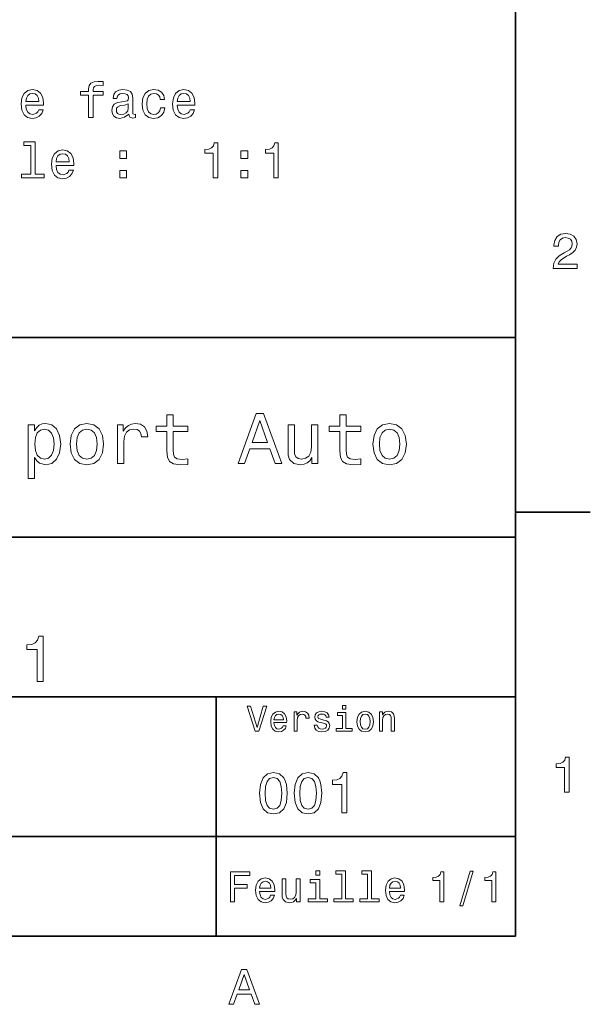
# Model space of a CAD drawing. Extents: x 0 to 296, y 0 to 210.
# Tile 7 of 8: x 237 to 294, y 3 to 102. Entities that reach past the tile are written whole.
import ezdxf

# ---------------------------------------------------------------- set-up
doc = ezdxf.new("R2010")
doc.units = 0

msp = doc.modelspace()

# ---------------------------------------------------------------- linework, layer by layer
at = {"color": 7, "lineweight": 35}
for p, q in [((287, 10), (287, 200)), ((97, 70), (287, 70)), ((287, 70), (287, 10)), ((162, 50), (287, 50)), ((162, 34), (287, 34)), ((257, 10), (257, 34)), ((162, 20), (287, 20)), ((10, 10), (287, 10)), ((97, 10), (287, 10))]:
    msp.add_line(p, q, dxfattribs=at)
at = {"color": 7, "lineweight": 35, "ltscale": 0.1875}
msp.add_line((287, 52.5), (294.5, 52.5), dxfattribs=at)
at = {"color": 7, "lineweight": 13}
for points in [[(237.899323, 93.275414), (239.67453, 93.275414), (239.679581, 93.482185), (239.598892, 94.062157), (239.376984, 94.49588), (239.023956, 94.758125), (238.554932, 94.853943), (238.096008, 94.753082), (237.742981, 94.470657), (237.516037, 94.011726), (237.435349, 93.40654), (237.510986, 92.786224), (237.73793, 92.332329), (238.085922, 92.049911), (238.53981, 91.954094), (238.933182, 92.019653), (239.255951, 92.191124), (239.492981, 92.463455), (239.62915, 92.826569), (239.190384, 92.826569), (239.099609, 92.62484), (238.968475, 92.473541), (238.595291, 92.352509), (238.307816, 92.407982), (238.090958, 92.584496), (237.949753, 92.871956), (237.899323, 93.260284)], [(244.198303, 94.289108), (244.198303, 92.049911), (244.64212, 92.049911), (244.64212, 94.289108), (245.650757, 94.289108), (245.650757, 94.667343), (244.64212, 94.667343), (244.64212, 94.833771), (244.677414, 95.0355), (244.793411, 95.171669), (244.990097, 95.252357), (245.272522, 95.282623), (245.650757, 95.262451), (245.650757, 95.645737), (245.171661, 95.670952), (244.737946, 95.625557), (244.435349, 95.489395), (244.253784, 95.252357), (244.198303, 94.914467), (244.198303, 94.667343), (243.386353, 94.667343), (243.386353, 94.289108)], [(248.227844, 92.402939), (248.227844, 92.38781), (248.253067, 92.216339), (248.32872, 92.095299), (248.646439, 91.999481), (248.893555, 92.039825), (248.893555, 92.382767), (248.787643, 92.367638), (248.646439, 92.433197), (248.621216, 92.634926), (248.621216, 94.036942), (248.560699, 94.395012), (248.384186, 94.647171), (248.076553, 94.79847), (247.642838, 94.853943), (247.219208, 94.793427), (246.906525, 94.621956), (246.709839, 94.354668), (246.644272, 94.00164), (246.644272, 93.971382), (247.042694, 93.971382), (247.077988, 94.183197), (247.18895, 94.334496), (247.370499, 94.42527), (247.627701, 94.460571), (247.874817, 94.435356), (248.051331, 94.359711), (248.157242, 94.228584), (248.192551, 94.047028), (248.172379, 93.835213), (248.091675, 93.729309), (247.889954, 93.678871), (247.511719, 93.638527), (247.077988, 93.547752), (246.770355, 93.386368), (246.588806, 93.134209), (246.533325, 92.761009), (246.583755, 92.428154), (246.740097, 92.181038), (246.992264, 92.024696), (247.34024, 91.969223), (247.809265, 92.075127)], [(251.379868, 93.860428), (251.818634, 93.860428), (251.727844, 94.263885), (251.510986, 94.581612), (251.173096, 94.778297), (250.734329, 94.853943), (250.250183, 94.753082), (249.882019, 94.470657), (249.65004, 94.011726), (249.569351, 93.396454), (249.644989, 92.786224), (249.871948, 92.332329), (250.230011, 92.049911), (250.719208, 91.954094), (251.152924, 92.029739), (251.490814, 92.241554), (251.722809, 92.574409), (251.823669, 93.018211), (251.40004, 93.018211), (251.324387, 92.735794), (251.183182, 92.523972), (250.981445, 92.392853), (250.734329, 92.352509), (250.426697, 92.418068), (250.204788, 92.619797), (250.068634, 92.947609), (250.023239, 93.411583), (250.068634, 93.865471), (250.209839, 94.193283), (250.436783, 94.395012), (250.734329, 94.465614), (250.996582, 94.420227), (251.193268, 94.304237), (251.324387, 94.112595)], [(253.079437, 93.275414), (254.854645, 93.275414), (254.859695, 93.482185), (254.778992, 94.062157), (254.557098, 94.49588), (254.204071, 94.758125), (253.735046, 94.853943), (253.276123, 94.753082), (252.923096, 94.470657), (252.696152, 94.011726), (252.615448, 93.40654), (252.691101, 92.786224), (252.918045, 92.332329), (253.266037, 92.049911), (253.719925, 91.954094), (254.113297, 92.019653), (254.436066, 92.191124), (254.673096, 92.463455), (254.809265, 92.826569), (254.370499, 92.826569), (254.279724, 92.62484), (254.14859, 92.473541), (253.775391, 92.352509), (253.48793, 92.407982), (253.271072, 92.584496), (253.129868, 92.871956), (253.079437, 93.260284)], [(237.899323, 93.648613), (237.954788, 93.996597), (238.090958, 94.253799), (238.297729, 94.410141), (238.570068, 94.465614), (238.837357, 94.410141), (239.044128, 94.253799), (239.170212, 93.996597), (239.215607, 93.648613)], [(253.079437, 93.648613), (253.134903, 93.996597), (253.271072, 94.253799), (253.477844, 94.410141), (253.750183, 94.465614), (254.017471, 94.410141), (254.224243, 94.253799), (254.350327, 93.996597), (254.395721, 93.648613)], [(248.177414, 92.998039), (248.116898, 92.735794), (247.955521, 92.534058), (247.71344, 92.402939), (247.415894, 92.357552), (247.224243, 92.382767), (247.088074, 92.463455), (247.00235, 92.604668), (246.977127, 92.801353), (246.997299, 92.977867), (247.077988, 93.103943), (247.400757, 93.245155), (247.809265, 93.305672), (248.177414, 93.426712)], [(238.393555, 89.250923), (238.393555, 86.376282), (237.480728, 86.376282), (237.480728, 86.003082), (239.745148, 86.003082), (239.745148, 86.376282), (238.837357, 86.376282), (238.837357, 89.624123), (237.697586, 89.624123), (237.697586, 89.250923)], [(256.680298, 86.003082), (257.139221, 86.003082), (257.139221, 89.528297), (256.796295, 89.528297), (256.705505, 89.220665), (256.523956, 89.013885), (256.246582, 88.892853), (255.863297, 88.852509), (255.863297, 88.494438), (256.680298, 88.494438)], [(262.75235, 86.003082), (263.211273, 86.003082), (263.211273, 89.528297), (262.868347, 89.528297), (262.777557, 89.220665), (262.596008, 89.013885), (262.318634, 88.892853), (261.935333, 88.852509), (261.935333, 88.494438), (262.75235, 88.494438)], [(240.935349, 87.228584), (242.710556, 87.228584), (242.715607, 87.435356), (242.634918, 88.015327), (242.41301, 88.449051), (242.059982, 88.711296), (241.590958, 88.807114), (241.132034, 88.706253), (240.779007, 88.423828), (240.552063, 87.964897), (240.471359, 87.359711), (240.547012, 86.739395), (240.773956, 86.2855), (241.121948, 86.003082), (241.575836, 85.907265), (241.969208, 85.972824), (242.291977, 86.144295), (242.529007, 86.416626), (242.665161, 86.779739), (242.22641, 86.779739), (242.135635, 86.578011), (242.004501, 86.426712), (241.631302, 86.305679), (241.343842, 86.361153), (241.126984, 86.537666), (240.985779, 86.825127), (240.935349, 87.213455)], [(240.935349, 87.601784), (240.990814, 87.949768), (241.126984, 88.20697), (241.333755, 88.363312), (241.606094, 88.418785), (241.873383, 88.363312), (242.080154, 88.20697), (242.206238, 87.949768), (242.251617, 87.601784)], [(247.315033, 87.959854), (248.010986, 87.959854), (248.010986, 88.711296), (247.315033, 88.711296)], [(259.459106, 87.959854), (260.15509, 87.959854), (260.15509, 88.711296), (259.459106, 88.711296)], [(247.315033, 86.003082), (248.010986, 86.003082), (248.010986, 86.754524), (247.315033, 86.754524)], [(259.459106, 86.003082), (260.15509, 86.003082), (260.15509, 86.754524), (259.459106, 86.754524)], [(290.76947, 76.916786), (293.175079, 76.916786), (293.175079, 77.350502), (291.273773, 77.350502), (291.3797, 77.587532), (291.561249, 77.784218), (292.121033, 78.142288), (292.418579, 78.293587), (292.751434, 78.510445), (292.988464, 78.762604), (293.124634, 79.060158), (293.175079, 79.398056), (293.089355, 79.821686), (292.852325, 80.154541), (292.489197, 80.366356), (292.020172, 80.442001), (291.536041, 80.35627), (291.167877, 80.119232), (290.930847, 79.740997), (290.850159, 79.241714), (290.850159, 79.171112), (291.309082, 79.171112), (291.309082, 79.211456), (291.354462, 79.554398), (291.490631, 79.806557), (291.707489, 79.967941), (291.994965, 80.023415), (292.287476, 79.972984), (292.504333, 79.846901), (292.645538, 79.650215), (292.695984, 79.403099), (292.660675, 79.171112), (292.56485, 78.974426), (292.403473, 78.802956), (292.181549, 78.651657), (291.884003, 78.490273), (291.389771, 78.177589), (291.041779, 77.844742), (290.835022, 77.441284), (290.76947, 76.931915)], [(252.05043, 60.579971), (252.05043, 58.64193), (252.093658, 58.015129), (252.29538, 57.582851), (252.698853, 57.330688), (253.383286, 57.244236), (254.132568, 57.280258), (254.132568, 57.827808), (253.585022, 57.78458), (253.087891, 57.842216), (252.82132, 58.022331), (252.706055, 58.324928), (252.684448, 58.75), (252.684448, 60.579971), (254.132568, 60.579971), (254.132568, 61.120316), (252.684448, 61.120316), (252.684448, 62.251438), (252.05043, 62.251438), (252.05043, 61.120316), (250.955322, 61.120316), (250.955322, 60.579971)], [(259.175781, 57.381123), (259.838623, 57.381123), (260.364563, 58.850864), (262.360229, 58.850864), (262.886169, 57.381123), (263.563416, 57.381123), (261.733429, 62.388329), (260.998566, 62.388329)], [(269.399109, 60.579971), (269.399109, 58.64193), (269.442352, 58.015129), (269.644073, 57.582851), (270.047546, 57.330688), (270.731995, 57.244236), (271.481262, 57.280258), (271.481262, 57.827808), (270.933716, 57.78458), (270.436584, 57.842216), (270.170013, 58.022331), (270.054749, 58.324928), (270.033142, 58.75), (270.033142, 60.579971), (271.481262, 60.579971), (271.481262, 61.120316), (270.033142, 61.120316), (270.033142, 62.251438), (269.399109, 62.251438), (269.399109, 61.120316), (268.304016, 61.120316), (268.304016, 60.579971)], [(238.786743, 60.652016), (238.786743, 61.25), (238.15274, 61.25), (238.15274, 55.882565), (238.786743, 55.882565), (238.786743, 57.971901), (239.010101, 57.633286), (239.262253, 57.409943), (239.896271, 57.244236), (240.50145, 57.381123), (240.976959, 57.791786), (241.286743, 58.440201), (241.402023, 59.319164), (241.286743, 60.190922), (240.976959, 60.839336), (240.50145, 61.242794), (239.896271, 61.386887), (239.550446, 61.343658), (239.255051, 61.206772), (239.002899, 60.976223)], [(242.338623, 59.311958), (242.453888, 58.432995), (242.785309, 57.78458), (243.311249, 57.381123), (244.017303, 57.244236), (244.716141, 57.381123), (245.242081, 57.777374), (245.573486, 58.425793), (245.695969, 59.311958), (245.573486, 60.190922), (245.242081, 60.846542), (244.716141, 61.242794), (244.017303, 61.386887), (243.311249, 61.242794), (242.785309, 60.839336), (242.453888, 60.190922)], [(247.100861, 57.381123), (247.734863, 57.381123), (247.734863, 59.592937), (247.799713, 60.12608), (247.994232, 60.507923), (248.311249, 60.738472), (248.736313, 60.817722), (249.053314, 60.767288), (249.291077, 60.623199), (249.435165, 60.378242), (249.485596, 60.046829), (250.126801, 60.046829), (250.040344, 60.630402), (249.802597, 61.048271), (249.406342, 61.30043), (248.865997, 61.386887), (248.498566, 61.32925), (248.181549, 61.185158), (247.900574, 60.940201), (247.677246, 60.608788), (247.677246, 61.25), (247.100861, 61.25)], [(260.595093, 59.463257), (261.365997, 61.667866), (262.136902, 59.463257)], [(267.194519, 61.25), (266.560516, 61.25), (266.560516, 59.016571), (266.488464, 58.497837), (266.279541, 58.123196), (265.955322, 57.892651), (265.530243, 57.820602), (265.19165, 57.878242), (264.975494, 58.051151), (264.853027, 58.346542), (264.824219, 58.764408), (264.824219, 61.25), (264.190186, 61.25), (264.190186, 58.706772), (264.211792, 58.195244), (264.348694, 57.770172), (264.766571, 57.381123), (265.436584, 57.244236), (265.796814, 57.294666), (266.106628, 57.424351), (266.373199, 57.647694), (266.589325, 57.971901), (266.589325, 57.381123), (267.194519, 57.381123)], [(272.698853, 59.311958), (272.814117, 58.432995), (273.145508, 57.78458), (273.671448, 57.381123), (274.377502, 57.244236), (275.076355, 57.381123), (275.602295, 57.777374), (275.933716, 58.425793), (276.056183, 59.311958), (275.933716, 60.190922), (275.602295, 60.846542), (275.076355, 61.242794), (274.377502, 61.386887), (273.671448, 61.242794), (273.145508, 60.839336), (272.814117, 60.190922)], [(239.788193, 57.8134), (239.363129, 57.907059), (239.053314, 58.195244), (238.858795, 58.663544), (238.793945, 59.319164), (238.858795, 59.967579), (239.053314, 60.435879), (239.363129, 60.716858), (239.788193, 60.817722), (240.177246, 60.716858), (240.48703, 60.428673), (240.681564, 59.960373), (240.753601, 59.319164), (240.681564, 58.67075), (240.48703, 58.195244), (240.177246, 57.907059)], [(242.98703, 59.319164), (243.05188, 59.967579), (243.253601, 60.435879), (243.57782, 60.72406), (244.017303, 60.824928), (244.449585, 60.72406), (244.773773, 60.443081), (244.97551, 59.967579), (245.047546, 59.319164), (244.97551, 58.663544), (244.773773, 58.188038), (244.449585, 57.899853), (244.017303, 57.806194), (243.57782, 57.899853), (243.253601, 58.188038), (243.05188, 58.663544)], [(273.34726, 59.319164), (273.412109, 59.967579), (273.613831, 60.435879), (273.938019, 60.72406), (274.377502, 60.824928), (274.809784, 60.72406), (275.134003, 60.443081), (275.335724, 59.967579), (275.407776, 59.319164), (275.335724, 58.663544), (275.134003, 58.188038), (274.809784, 57.899853), (274.377502, 57.806194), (273.938019, 57.899853), (273.613831, 58.188038), (273.412109, 58.663544)], [(239.045395, 35.530258), (239.635452, 35.530258), (239.635452, 40.062679), (239.194519, 40.062679), (239.07782, 39.667145), (238.844391, 39.401295), (238.487762, 39.245674), (237.994965, 39.193802), (237.994965, 38.733429), (239.045395, 38.733429)], [(261.71109, 33.03458), (261.08429, 30.905619), (260.439484, 33.03458), (260.09726, 33.03458), (260.904175, 30.530979), (261.264404, 30.530979), (262.053314, 33.03458)], [(269.992798, 33.117435), (269.657776, 33.117435), (269.657776, 32.757202), (269.992798, 32.757202)], [(262.784576, 31.40634), (264.052582, 31.40634), (264.056183, 31.554033), (263.998566, 31.9683), (263.840057, 32.278099), (263.587891, 32.465416), (263.252869, 32.533859), (262.925079, 32.461815), (262.672913, 32.260086), (262.510803, 31.932276), (262.453156, 31.5), (262.507202, 31.056915), (262.669312, 30.732708), (262.917877, 30.530979), (263.242065, 30.462536), (263.523041, 30.509365), (263.753601, 30.631844), (263.922913, 30.826368), (264.020172, 31.085733), (263.706787, 31.085733), (263.641937, 30.941643), (263.548279, 30.833572), (263.281708, 30.747118), (263.076355, 30.786743), (262.921478, 30.912823), (262.820618, 31.118155), (262.784576, 31.395533)], [(262.784576, 31.672911), (262.824219, 31.921469), (262.921478, 32.105186), (263.069153, 32.216858), (263.263702, 32.256485), (263.45462, 32.216858), (263.602295, 32.105186), (263.692352, 31.921469), (263.724792, 31.672911)], [(264.794678, 30.530979), (265.111664, 30.530979), (265.111664, 31.636887), (265.144104, 31.903458), (265.241364, 32.094379), (265.399841, 32.209652), (265.612396, 32.249279), (265.770905, 32.224064), (265.889771, 32.152016), (265.961823, 32.029537), (265.98703, 31.863832), (266.307648, 31.863832), (266.264404, 32.155621), (266.145538, 32.364552), (265.947418, 32.490635), (265.677246, 32.533859), (265.49353, 32.505043), (265.335022, 32.432995), (265.194519, 32.310516), (265.082855, 32.144814), (265.082855, 32.465416), (264.794678, 32.465416)], [(267.791779, 31.658501), (267.485596, 31.730547), (267.258636, 31.8134), (267.182983, 31.982708), (267.20462, 32.101585), (267.280273, 32.188038), (267.40274, 32.242073), (267.579254, 32.263687), (267.748566, 32.242073), (267.881836, 32.177231), (267.968292, 32.079971), (268.004333, 31.950287), (268.314117, 31.950287), (268.314117, 31.957493), (268.260101, 32.191643), (268.112396, 32.375359), (267.881836, 32.490635), (267.579254, 32.533859), (267.273041, 32.490635), (267.049713, 32.371758), (266.90921, 32.195244), (266.865997, 31.971901), (266.898407, 31.755764), (266.999268, 31.604465), (267.164978, 31.496397), (267.406342, 31.420748), (267.759369, 31.334293), (267.975494, 31.244236), (268.033142, 31.17219), (268.054749, 31.064121), (268.022339, 30.930836), (267.935883, 30.829971), (267.79538, 30.765129), (267.608063, 30.743515), (267.409943, 30.765129), (267.265839, 30.840778), (267.168579, 30.963255), (267.128967, 31.132565), (266.822754, 31.132565), (266.873199, 30.844379), (267.020905, 30.635447), (267.255035, 30.509365), (267.579254, 30.462536), (267.917877, 30.509365), (268.166412, 30.635447), (268.317719, 30.837175), (268.371765, 31.100143), (268.332123, 31.327089), (268.220459, 31.481987), (268.036743, 31.582851)], [(269.981995, 30.79755), (269.981995, 32.400574), (269.167877, 32.400574), (269.167877, 32.130402), (269.664978, 32.130402), (269.664978, 30.79755), (269.016571, 30.79755), (269.016571, 30.530979), (270.637604, 30.530979), (270.637604, 30.79755)], [(271.087891, 31.496397), (271.145538, 31.056915), (271.311249, 30.732708), (271.574219, 30.530979), (271.927246, 30.462536), (272.276672, 30.530979), (272.539612, 30.729107), (272.705322, 31.053314), (272.766571, 31.496397), (272.705322, 31.935879), (272.539612, 32.263687), (272.276672, 32.461815), (271.927246, 32.533859), (271.574219, 32.461815), (271.311249, 32.260086), (271.145538, 31.935879)], [(271.412109, 31.5), (271.444519, 31.824207), (271.54538, 32.058357), (271.707489, 32.20245), (271.927246, 32.25288), (272.143372, 32.20245), (272.305481, 32.061958), (272.406342, 31.824207), (272.442352, 31.5), (272.406342, 31.17219), (272.305481, 30.934437), (272.143372, 30.790344), (271.927246, 30.743515), (271.707489, 30.790344), (271.54538, 30.934437), (271.444519, 31.17219)], [(273.350159, 30.530979), (273.667145, 30.530979), (273.667145, 31.647694), (273.699554, 31.903458), (273.804047, 32.090778), (273.966125, 32.206051), (274.182281, 32.249279), (274.355194, 32.213257), (274.463257, 32.115993), (274.517303, 31.95389), (274.535309, 31.737751), (274.535309, 30.530979), (274.852295, 30.530979), (274.852295, 31.802593), (274.837891, 32.058357), (274.773041, 32.270893), (274.560516, 32.465416), (274.229095, 32.533859), (274.04538, 32.508644), (273.890503, 32.440201), (273.757202, 32.324928), (273.65274, 32.170029), (273.65274, 32.465416), (273.350159, 32.465416)], [(291.909241, 24.416786), (292.368164, 24.416786), (292.368164, 27.942001), (292.025208, 27.942001), (291.934448, 27.634365), (291.752899, 27.427593), (291.475525, 27.306557), (291.092224, 27.266211), (291.092224, 26.90814), (291.909241, 26.90814)], [(261.345825, 24.314121), (261.432281, 23.409224), (261.703156, 22.763689), (262.135437, 22.371759), (262.734863, 22.244957), (263.328522, 22.371759), (263.760803, 22.763689), (264.02594, 23.409224), (264.118164, 24.314121), (264.02594, 25.213257), (263.916412, 25.570606), (263.760803, 25.864553), (263.328522, 26.256485), (262.734863, 26.38905), (262.135437, 26.256485), (261.703156, 25.858791), (261.432281, 25.213257)], [(261.899139, 24.314121), (261.945251, 25.011528), (262.089325, 25.51297), (262.348694, 25.806917), (262.734863, 25.910664), (263.115265, 25.806917), (263.374634, 25.51297), (263.518738, 25.011528), (263.56485, 24.314121), (263.518738, 23.610952), (263.374634, 23.10951), (263.115265, 22.815563), (262.734863, 22.717581), (262.348694, 22.815563), (262.089325, 23.10951), (261.945251, 23.610952)], [(264.815552, 24.314121), (264.902008, 23.409224), (265.172913, 22.763689), (265.605194, 22.371759), (266.20462, 22.244957), (266.798279, 22.371759), (267.23056, 22.763689), (267.495667, 23.409224), (267.587891, 24.314121), (267.495667, 25.213257), (267.386169, 25.570606), (267.23056, 25.864553), (266.798279, 26.256485), (266.20462, 26.38905), (265.605194, 26.256485), (265.172913, 25.858791), (264.902008, 25.213257)], [(265.368866, 24.314121), (265.414978, 25.011528), (265.559082, 25.51297), (265.818451, 25.806917), (266.20462, 25.910664), (266.585022, 25.806917), (266.844391, 25.51297), (266.988464, 25.011528), (267.034576, 24.314121), (266.988464, 23.610952), (266.844391, 23.10951), (266.585022, 22.815563), (266.20462, 22.717581), (265.818451, 22.815563), (265.559082, 23.10951), (265.414978, 23.610952)], [(269.570618, 22.360231), (270.095093, 22.360231), (270.095093, 26.38905), (269.703156, 26.38905), (269.599426, 26.037464), (269.391937, 25.801153), (269.074921, 25.662825), (268.636902, 25.616714), (268.636902, 25.207493), (269.570618, 25.207493)], [(258.414978, 13.428675), (258.817017, 13.428675), (258.817017, 14.807637), (260.079254, 14.807637), (260.079254, 15.166427), (258.817017, 15.166427), (258.817017, 16.065563), (260.368866, 16.065563), (260.368866, 16.428675), (258.414978, 16.428675)], [(261.341492, 14.479107), (262.863098, 14.479107), (262.867432, 14.656341), (262.798279, 15.153459), (262.608063, 15.525217), (262.305481, 15.75), (261.903473, 15.832133), (261.510101, 15.745678), (261.207489, 15.503603), (261.01297, 15.110231), (260.943817, 14.591499), (261.008636, 14.059798), (261.203156, 13.67075), (261.501434, 13.428675), (261.890503, 13.346542), (262.227661, 13.402739), (262.504333, 13.549712), (262.707489, 13.783141), (262.824219, 14.09438), (262.44812, 14.09438), (262.370331, 13.92147), (262.257935, 13.791787), (261.938049, 13.688041), (261.69165, 13.735591), (261.505768, 13.886888), (261.384735, 14.133286), (261.341492, 14.466139)], [(267.389038, 16.532421), (266.98703, 16.532421), (266.98703, 16.100145), (267.389038, 16.100145)], [(269.572052, 16.212536), (269.572052, 13.748559), (268.789612, 13.748559), (268.789612, 13.428675), (270.73056, 13.428675), (270.73056, 13.748559), (269.952454, 13.748559), (269.952454, 16.532421), (268.975494, 16.532421), (268.975494, 16.212536)], [(272.174347, 16.212536), (272.174347, 13.748559), (271.391937, 13.748559), (271.391937, 13.428675), (273.332855, 13.428675), (273.332855, 13.748559), (272.554749, 13.748559), (272.554749, 16.532421), (271.57782, 16.532421), (271.57782, 16.212536)], [(274.353027, 14.479107), (275.874634, 14.479107), (275.878967, 14.656341), (275.809814, 15.153459), (275.619598, 15.525217), (275.317017, 15.75), (274.914978, 15.832133), (274.521606, 15.745678), (274.219025, 15.503603), (274.024506, 15.110231), (273.955322, 14.591499), (274.020172, 14.059798), (274.214691, 13.67075), (274.51297, 13.428675), (274.902008, 13.346542), (275.239197, 13.402739), (275.515839, 13.549712), (275.719025, 13.783141), (275.835724, 14.09438), (275.459656, 14.09438), (275.381836, 13.92147), (275.26944, 13.791787), (274.949554, 13.688041), (274.703186, 13.735591), (274.517303, 13.886888), (274.39624, 14.133286), (274.353027, 14.466139)], [(279.416443, 13.428675), (279.809814, 13.428675), (279.809814, 16.450289), (279.515839, 16.450289), (279.438049, 16.1866), (279.28241, 16.009367), (279.044678, 15.905621), (278.716125, 15.871038), (278.716125, 15.564121), (279.416443, 15.564121)], [(281.42218, 13.026657), (281.720459, 13.026657), (282.766571, 16.510807), (282.463989, 16.510807)], [(284.621033, 13.428675), (285.014404, 13.428675), (285.014404, 16.450289), (284.720459, 16.450289), (284.642639, 16.1866), (284.48703, 16.009367), (284.249268, 15.905621), (283.920746, 15.871038), (283.920746, 15.564121), (284.621033, 15.564121)], [(261.341492, 14.798992), (261.389038, 15.097262), (261.505768, 15.317724), (261.682983, 15.45173), (261.916412, 15.49928), (262.145538, 15.45173), (262.322754, 15.317724), (262.430847, 15.097262), (262.469727, 14.798992)], [(265.400574, 15.75), (265.020172, 15.75), (265.020172, 14.409943), (264.976959, 14.098703), (264.851593, 13.873919), (264.657074, 13.735591), (264.402008, 13.692364), (264.198853, 13.726946), (264.069153, 13.830692), (263.995667, 14.007925), (263.978394, 14.258646), (263.978394, 15.75), (263.597992, 15.75), (263.597992, 14.224064), (263.610962, 13.917148), (263.693085, 13.662104), (263.943817, 13.428675), (264.345825, 13.346542), (264.561951, 13.376801), (264.747833, 13.454611), (264.907776, 13.588617), (265.037476, 13.783141), (265.037476, 13.428675), (265.400574, 13.428675)], [(267.376068, 13.748559), (267.376068, 15.672191), (266.399139, 15.672191), (266.399139, 15.347983), (266.995667, 15.347983), (266.995667, 13.748559), (266.21759, 13.748559), (266.21759, 13.428675), (268.162811, 13.428675), (268.162811, 13.748559)], [(274.353027, 14.798992), (274.400574, 15.097262), (274.517303, 15.317724), (274.694519, 15.45173), (274.927948, 15.49928), (275.157074, 15.45173), (275.33429, 15.317724), (275.442352, 15.097262), (275.481262, 14.798992)], [(258.266846, 3.166787), (258.730835, 3.166787), (259.098999, 4.195605), (260.495972, 4.195605), (260.864105, 3.166787), (261.338165, 3.166787), (260.05719, 6.67183), (259.542786, 6.67183)], [(259.260376, 4.624279), (259.799988, 6.167507), (260.33963, 4.624279)]]:
    msp.add_lwpolyline(points, close=True, dxfattribs=at)

doc.saveas('drawing.dxf')
